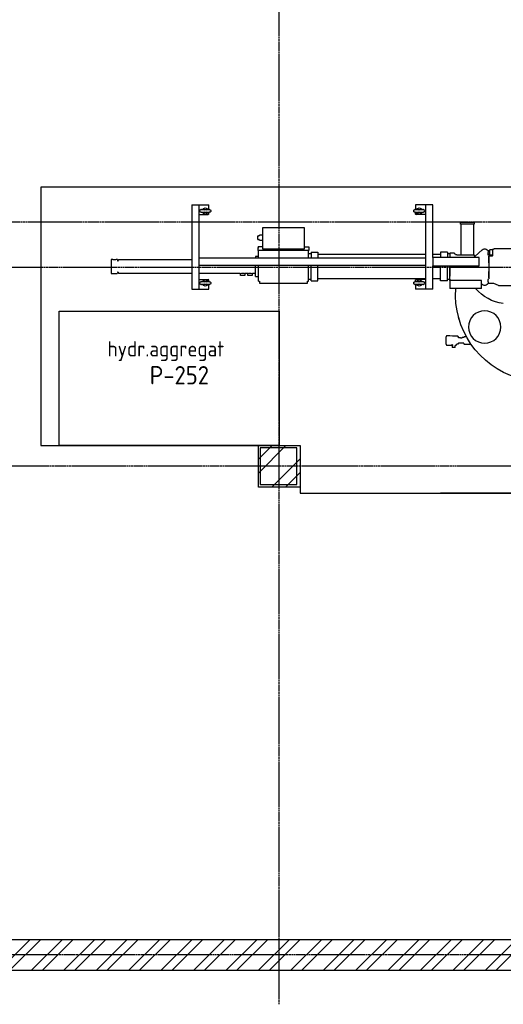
# Model space of a CAD drawing. Header units: metres. Extents: x -82085 to 58758, y -66901 to 95305.
# Tile 2 of 135: x 4169 to 8124, y -65494 to -57435. Entities that reach past the tile are written whole.
import ezdxf
from ezdxf.enums import TextEntityAlignment as Align

# ---------------------------------------------------------------- set-up
doc = ezdxf.new("R2010")
doc.units = ezdxf.units.M
doc.header["$MEASUREMENT"] = 0
doc.linetypes.add('CENTER-LN', pattern=[19, 10, -3, 3, -3])
doc.layers.get('0').update_dxf_attribs({"linetype": 'CONTINUOUS'})
for name, color, linetype in [('ARCERING', 10, 'CONTINUOUS'), ('CL', 1, 'CENTER-LN'), ('CONST', 7, 'CONTINUOUS'), ('DIM', 10, 'CONTINUOUS'), ('GEBOUW', 7, 'CONTINUOUS'), ('TEXT2', 7, 'CONTINUOUS')]:
    doc.layers.add(name, color=color, linetype=linetype)
doc.styles.add('ROMANS', font='iso.shx')

# ---------------------------------------------------------------- blocks, each defined once
blk = doc.blocks.new('*X464')
at = {"color": 0}
for p, q in [((40231.5, 69192.8, 3239), (40344.3, 69305.6, 3239)), ((40231.5, 69080.6, 3239), (40456.5, 69305.6, 3239)), ((40341, 68965.6, 3239), (40571.5, 69196.1, 3239)), ((40453.3, 68965.6, 3239), (40571.5, 69083.8, 3239))]:
    blk.add_line(p, q, dxfattribs=at)
blk = doc.blocks.new('Pomp Schwing Zg. KSP + SD - Tab.5 BA')
at = {"color": 0, "linetype": 'Continuous'}
for p, q in [((-929.7, 652.8), (-928, 654.5)), ((-929.7, 642), (-929.7, 652.8)), ((-909, 658.5), (-924, 658.5)), ((-905, 654.5), (-903.2, 652.8)), ((-903.2, 652.8), (-903.2, 642)), ((-976.4, 630.1), (-974.8, 639)), ((-976.4, 630.1), (-976.4, 569.9)), ((-974.8, 561), (-976.4, 569.9)), ((-974.8, 639), (-949, 639)), ((-934.9, 638.3), (-930.8, 632.4)), ((-930.8, 632.4), (-930.5, 632.1)), ((-930.5, 632.1), (-930, 632)), ((-929.7, 642), (-929.7, 642)), ((-926.5, 642), (-929.7, 642)), ((-929.7, 637), (-929.7, 637)), ((-929.7, 637), (-926.5, 637)), ((-929.7, 632), (-929.7, 637)), ((-926.5, 637), (-926.5, 642)), ((-881.8, 564.4), (-926, 564.4)), ((-903.2, 642), (-903.3, 642)), ((-896, 641.5), (-896, 641.6)), ((-896, 641.5), (-896, 638)), ((-894.9, 637.8), (-893.5, 635.4)), ((-893.5, 634.5), (-893.5, 635.4)), ((-893.5, 634.5), (-893.5, 632)), ((-892.8, 632), (-893.5, 632)), ((-876.9, 577.5), (-879.7, 567)), ((-877.8, 626), (-876.9, 622.5)), ((-876.9, 622.5), (-876.9, 622.5)), ((-876.9, 622.5), (-876.7, 622)), ((-876.7, 578), (-876.9, 577.5)), ((-876.9, 577.5), (-876.9, 577.5)), ((-874.8, 620.5), (-873.5, 620.5)), ((-861.3, 579.5), (-874.8, 579.5)), ((-863.4, 620.5), (-861.3, 620.5)), ((-861.3, 620.5), (-857, 619.8)), ((-857, 580.3), (-861.3, 579.5)), ((-857, 619.8), (-853, 619.8)), ((-853, 580.3), (-857, 580.3)), ((-853, 618), (-852.5, 618)), ((-852.5, 582), (-853, 582)), ((-852.5, 618), (-851.9, 619)), ((-851.9, 581), (-852.5, 582)), ((-851.9, 619), (-848.5, 619)), ((-848.5, 581), (-851.9, 581)), ((-847.8, 623), (-848.5, 623)), ((-848.5, 577), (-847.8, 577)), ((-834.5, 623), (-847.8, 623)), ((-834.5, 577), (-847.8, 577)), ((-834.5, 625.8), (-834, 627.5)), ((-834, 572.5), (-834.5, 574.3)), ((-834, 627.5), (-830.5, 627.5)), ((-830.5, 572.5), (-834, 572.5)), ((-830.5, 629.2), (-829.5, 630.1)), ((-829.5, 569.9), (-830.5, 570.9)), ((-829.5, 630.1), (-778.1, 630.1)), ((-818.1, 569.9), (-829.5, 569.9)), ((-815.1, 564.7), (-818.1, 569.9)), ((-791.9, 604.2), (-791.8, 604.1)), ((-778.1, 630.1), (-772.8, 632.9)), ((-949, 561), (-974.8, 561)), ((-3058, -510), (-3058, 180)), ((-3058, 180), (-2918, 180)), ((-2998, 180), (-2998, -510)), ((-2918, 180), (-2918, 141.4)), ((-1088, 180), (-1228, 180)), ((-1228, 141.4), (-1228, 180)), ((-1148, -510), (-1148, 180)), ((-1088, 180), (-1088, -10)), ((-948, 110), (-948, 175)), ((-688, 175), (-688, 110)), ((-2998, 100), (-2923, 100)), ((-2993, 131), (-2993, 129)), ((-2970.2, 141.6), (-2971.6, 141.6)), ((-2970.1, 141.6), (-2970.2, 141.5)), ((-2970.2, 118.5), (-2970.1, 118.4)), ((-2948, 155), (-2948, 155)), ((-2948, 105), (-2948, 105)), ((-2918, 105), (-2923, 100)), ((-2918, 118.6), (-2918, 105)), ((-2903, 129), (-2903, 131)), ((-2513, 115), (-2513, 113)), ((-2513, 115), (-2503, 115)), ((-2513, 113), (-2513, 115)), ((-2513, 115), (-2513, 115)), ((-2513, 113), (-2513, -15)), ((-2503, 115), (-2503, 130)), ((-2503, 115), (-2503, 130)), ((-2503, 130), (-2113, 130)), ((-2503, 130), (-2503, 130)), ((-2503, 115), (-2503, 115)), ((-2113, 130), (-2113, 115)), ((-2113, 115), (-2103, 115)), ((-2103, 115), (-2103, 113)), ((-2103, 113), (-2103, -15)), ((-2083, 101), (-2103, 101)), ((-2083, 112.5), (-2028, 112.5)), ((-2028, 112.5), (-2028, -15)), ((-1148, 95), (-2028, 95)), ((-1243, 131), (-1243, 129)), ((-1228, 118.6), (-1228, 105)), ((-1223, 100), (-1228, 105)), ((-1228, 105), (-1228, 105)), ((-1148, 100), (-1223, 100)), ((-1220.2, 141.6), (-1221.6, 141.6)), ((-1220.1, 141.6), (-1220.2, 141.5)), ((-1220.2, 118.5), (-1220.1, 118.4)), ((-1198, 155), (-1198, 155)), ((-1198, 105), (-1198, 105)), ((-1153, 129), (-1153, 131)), ((-1023, 95), (-1088, 95)), ((-968, 112.5), (-1023, 112.5)), ((-948, 101), (-968, 101)), ((-948, 101), (-948, 110)), ((-948, 110), (-948, -10)), ((-688, 110), (-948, 110)), ((-948, 110), (-948, 110)), ((-948, 110), (-948, 110)), ((-688, 137.8), (-683.1, 142.3)), ((-635, 135), (-635, 135)), ((-628.1, 135), (-635, 135)), ((-633, 120), (-633, 100)), ((-628, 135), (-628, 135)), ((-587.5, 135), (-628, 135)), ((-628, 94.5), (-628, 95)), ((-628, 90), (-628, 94.5)), ((-628, 90), (-628, 76.5)), ((-628, 89.5), (-628, 89.5)), ((-628, -89.5), (-628, 89.5)), ((-588.9, 134.4), (-588.9, 134.4)), ((-550.9, 149.6), (-587.5, 135)), ((-549, 150), (-447.7, 150)), ((-3718, -62), (-3718, 52)), ((-3718, 52), (-3716, 52)), ((-3716, 52), (-3667, 52)), ((-3666, 42.4), (-3666.8, 52)), ((-3660.4, 41), (-3664.5, 41)), ((-3658.2, 50.2), (-3658.9, 42.4)), ((-3658.2, 50.2), (-3658.9, 42.4)), ((-3656, 52.1), (-3658.2, 50.2)), ((-3058, 52.1), (-3656, 52.1)), ((-2662.3, 52.1), (-2998, 52.1)), ((-2660, 69.6), (-2660.5, 69.2)), ((-2660, 69.6), (-2660.5, 69.2)), ((-2660.5, 69.2), (-2660.5, 57)), ((-2660.5, 69.2), (-2660.5, 57)), ((-2660.5, 57), (-2658, 52.7)), ((-2660.5, 57), (-2658, 52.7)), ((-2626, 69.6), (-2660, 69.6)), ((-2658, 52.7), (-2658, 51.3)), ((-2658, 52.7), (-2658, 51.3)), ((-2628, 52.7), (-2625.5, 57)), ((-2628, 51.3), (-2628, 52.7)), ((-2625.5, 69.2), (-2626, 69.6)), ((-2625.5, 57), (-2625.5, 69.2)), ((-2600.2, 52.1), (-2623.9, 52.1)), ((-2598, 69.6), (-2598.5, 69.2)), ((-2598, 69.6), (-2598.5, 69.2)), ((-2598.5, 69.2), (-2598.5, 57)), ((-2598.5, 69.2), (-2598.5, 57)), ((-2598.5, 57), (-2596, 52.7)), ((-2598.5, 57), (-2596, 52.7)), ((-2564, 69.6), (-2598, 69.6)), ((-2596, 52.7), (-2596, 51.3)), ((-2596, 52.7), (-2596, 51.3)), ((-2566, 52.7), (-2563.5, 57)), ((-2566, 51.3), (-2566, 52.7)), ((-2563.5, 69.2), (-2564, 69.6)), ((-2563.5, 57), (-2563.5, 69.2)), ((-2537, 52.1), (-2561.9, 52.1)), ((-2537, 77), (-2537, 77)), ((-2537, 75.4), (-2537, 77)), ((-2537, 77), (-2537, 77)), ((-2537, 77), (-2537, 75.4)), ((-2537, 77), (-2513, 77)), ((-2537, 75.4), (-2537, 77)), ((-2537, 77), (-2537, 77)), ((-2537, 77), (-2537, 61)), ((-2537, 61), (-2537, -15)), ((-628, 76.5), (-628, 36.5)), ((-628, -10), (-628, 10)), ((-3716, -62), (-3718, -62)), ((-3704.7, -62), (-3716, -62)), ((-3686.6, -60.5), (-3695.4, -60.5)), ((-3666.8, -62), (-3677.3, -62)), ((-3666.8, -62), (-3666, -52.4)), ((-3664.5, -51), (-3660.5, -51)), ((-3660.5, -51), (-3660.4, -51)), ((-3658.9, -52.4), (-3658.2, -60.2)), ((-3658.2, -60.2), (-3656, -62.2)), ((-3656, -62.2), (-3058, -62.2)), ((-2998, -15), (-1148, -15)), ((-2998, -75), (-1148, -75)), ((-2513, -75), (-2513, -87)), ((-2513, -75), (-2513, -136)), ((-2103, -75), (-2103, -136)), ((-1088, -10), (-708, -10)), ((-1088, -12.6), (-1088, -10)), ((-1088, -77.4), (-1088, -12.6)), ((-1088, -18), (-1088, -14)), ((-1088, -72), (-1088, -18)), ((-1088, -76), (-1088, -72)), ((-1088, -80), (-1088, -77.4)), ((-1088, -80), (-1088, -510)), ((-708, -80), (-1088, -80)), ((-708, -10), (-708, -80)), ((-628, -36.5), (-628, -76.5)), ((-628, -76.5), (-628, -90)), ((-2513, -87), (-2537, -87)), ((-2100, -136), (-2516, -136)), ((-2516, -136), (-2516, -156)), ((-2516, -136), (-2516, -156)), ((-2516, -166), (-2516, -156)), ((-2516, -161), (-2516, -156)), ((-2516, -161), (-2516, -166)), ((-2513, -87), (-2513, -136)), ((-2479, -322), (-2479, -150)), ((-2479, -150), (-2137, -150)), ((-2479, -319), (-2479, -153)), ((-2137, -150), (-2137, -322)), ((-2103, -111), (-2083, -111)), ((-2100, -156), (-2100, -136)), ((-2100, -166), (-2100, -156)), ((-2083, -122.5), (-2028, -122.5)), ((-2028, -105), (-1148, -105)), ((-1088, -105), (-1023, -105)), ((-968, -122.5), (-1023, -122.5)), ((-968, -111), (-948, -111)), ((-912.2, -115), (-948, -115)), ((-889.3, -100), (-886.2, -100)), ((-886.2, -100), (-748, -100)), ((-855.5, -100), (-855.5, -352)), ((-755, -352), (-755, -100)), ((-748, -100), (-748, -90.6)), ((-683.1, -142.3), (-741.3, -89.7)), ((-683.1, -142.3), (-683.1, -142.3)), ((-683.1, -142.3), (-683.1, -142.3)), ((-683.1, -142.3), (-683.1, -142.3)), ((-637, -135), (-623.6, -135)), ((-633, -100), (-633, -120)), ((-628.1, -105), (-633, -105)), ((-603.7, -89.5), (-628, -89.5)), ((-628, -89.5), (-628, -89.5)), ((-628, -94.5), (-628, -90)), ((-628, -95), (-628, -94.5)), ((-628, -105), (-628, -105)), ((-623.6, -105), (-628, -105)), ((-623.5, -97), (-623.6, -97.1)), ((-623.5, -97), (-623.6, -97.1)), ((-623.6, -142.9), (-623.6, -97.1)), ((-623.6, -142.9), (-623.5, -143)), ((-623.6, -142.9), (-623.5, -143)), ((-619.9, -97), (-623.5, -97)), ((-623.5, -143), (-619.9, -143)), ((-601.7, -97), (-619.9, -97)), ((-601.7, -143), (-619.9, -143)), ((-601.7, -97), (-598.1, -97)), ((-598.1, -143), (-601.7, -143)), ((-598, -148), (-590, -148)), ((-598, -148), (-598, -148)), ((-590, -148), (-590, -148.3)), ((-590, -148.3), (-590, -148)), ((-447.7, -150), (-586.3, -150)), ((-2518.2, -225.4), (-2519, -230.2)), ((-2518.2, -225.4), (-2519, -230.2)), ((-2519, -230.2), (-2519, -251.8)), ((-2519, -230.2), (-2519, -251.8)), ((-2518.2, -225.4), (-2510.2, -225.4)), ((-2516, -166), (-2516, -166)), ((-2479, -166), (-2516, -166)), ((-2508, -225.4), (-2510.2, -225.4)), ((-2508, -221.5), (-2508, -225.4)), ((-2508, -221.5), (-2508, -221.5)), ((-2503, -221.5), (-2508, -221.5)), ((-2501, -220.6), (-2503, -220.6)), ((-2503, -220.6), (-2503, -221.5)), ((-2503, -220.6), (-2503, -220.6)), ((-2499.5, -218.5), (-2501, -220)), ((-2501, -220), (-2501, -220.6)), ((-2499.5, -218.5), (-2499.5, -218.5)), ((-2479, -218.5), (-2499.5, -218.5)), ((-2137, -166), (-2100, -166)), ((-2519, -251.8), (-2518.2, -256.6)), ((-2519, -251.8), (-2518.2, -256.6)), ((-2518.2, -256.6), (-2510.2, -256.6)), ((-2510.2, -256.6), (-2508, -256.6)), ((-2508, -256.6), (-2508, -260.5)), ((-2508, -260.5), (-2508, -260.5)), ((-2508, -260.5), (-2503, -260.5)), ((-2503, -260.5), (-2503, -261.5)), ((-2503, -261.5), (-2501, -261.5)), ((-2503, -261.5), (-2503, -261.5)), ((-2501, -261.5), (-2501, -262)), ((-2501, -262), (-2499.5, -263.5)), ((-2499.5, -263.5), (-2499.5, -263.5)), ((-2499.5, -263.5), (-2479, -263.5)), ((-2137, -322), (-2479, -322)), ((-860, -353), (-859, -352)), ((-860, -353), (-860, -368)), ((-860, -353), (-860, -353)), ((-860, -353), (-860, -353)), ((-860, -368), (-860, -368)), ((-860, -368), (-859, -369)), ((-860, -368), (-860, -368)), ((-749, -352), (-859, -352)), ((-859, -352), (-859, -352)), ((-859, -352), (-859, -352)), ((-859, -369), (-859, -369)), ((-857.7, -369), (-859, -369)), ((-859, -369), (-859, -369)), ((-857.7, -369), (-749, -369)), ((-748, -353), (-749, -352)), ((-749, -369), (-748, -368)), ((-748, -368), (-748, -353)), ((-2998, -430), (-2923, -430)), ((-2993, -459), (-2993, -461)), ((-2970.1, -448.4), (-2970.2, -448.5)), ((-2970.2, -471.5), (-2970.1, -471.6)), ((-2948, -435), (-2948, -435)), ((-2925.8, -471.6), (-2924.4, -471.6)), ((-2918, -435), (-2923, -430)), ((-2918, -435), (-2918, -448.6)), ((-2918, -471.4), (-2918, -510)), ((-2903, -461), (-2903, -459)), ((-1243, -459), (-1243, -461)), ((-1228, -435), (-1223, -430)), ((-1223, -430), (-1228, -435)), ((-1228, -435), (-1228, -448.6)), ((-1228, -448.6), (-1228, -435)), ((-1228, -435), (-1228, -435)), ((-1228, -510), (-1228, -471.4)), ((-1148, -430), (-1223, -430)), ((-1220.1, -448.4), (-1220.2, -448.5)), ((-1220.2, -471.5), (-1220.1, -471.6)), ((-1198, -435), (-1198, -435)), ((-1175.8, -471.6), (-1174.4, -471.6)), ((-1153, -461), (-1153, -459)), ((-3058, -510), (-2918, -510)), ((-2948, -485), (-2948, -485)), ((-1088, -510), (-1228, -510)), ((-1198, -485), (-1198, -485))]:
    blk.add_line(p, q, dxfattribs=at)
at = {"color": 0}
for p, q in [((-949, 639), (-936.2, 639)), ((-926, 564.4), (-949, 561)), ((-930, 632), (-929.7, 632)), ((-895.3, 638), (-896, 638)), ((-891.2, 630.2), (-891.2, 630.7)), ((-881.7, 629), (-889.7, 629)), ((-853, 619.8), (-853, 618)), ((-853, 582), (-853, 580.3)), ((-848.5, 623), (-848.5, 619)), ((-848.5, 577), (-848.5, 581)), ((-834.5, 625.8), (-834.5, 623)), ((-834.5, 574.3), (-834.5, 577)), ((-830.5, 629.2), (-830.5, 627.5)), ((-830.5, 570.9), (-830.5, 572.5)), ((-688, 175), (-948, 175)), ((-2083, 112.5), (-2083, -15)), ((-1023, 112.5), (-1023, -10)), ((-968, 112.5), (-968, -10)), ((-2537, -87), (-2537, -75)), ((-2083, -122.5), (-2083, -75)), ((-2028, -122.5), (-2028, -75)), ((-1023, -122.5), (-1023, -80)), ((-968, -122.5), (-968, -80)), ((-948, -115), (-948, -80)), ((-598, -148), (-598, -92.2))]:
    blk.add_line(p, q, dxfattribs=at)
at = {"color": 0, "linetype": 'Continuous'}
blk.add_circle((-663, 490), 132.5, dxfattribs=at)
for centre, radius, start, end in [((-191.1, 225.6), 710, 106.52045, 184.08761), ((-924, 654.5), 4, 90, 180), ((-909, 654.5), 4, 0, 90), ((-902.4, 589), 53, 83.06858, 90.97178), ((-895.3, 637.5), 0.5, 30, 90), ((-892.8, 630.4), 1.6, 9.5358, 90), ((-889.7, 630.5), 1.5, 189.67992, 270), ((-883.6, 568), 4, 295.84193, 345), ((-874.8, 622.5), 2, 195, 270), ((-874.8, 577.5), 2, 90, 165), ((-868.5, 640.3), 20.5, 255.74336, 284.28354), ((-191.1, 225.6), 710, 163.25529, 164.96606), ((-465.3, -53.9), 355, 97.31251, 139.85935), ((-2948, 130), 25, 27.28048, 152.71952), ((-2948, 130), 25, 90, 152.52425), ((-2948, 130), 25, 207.41173, 270), ((-2948, 130), 25, 207.28048, 332.71952), ((-2948, 130), 12, 58.48353, 121.51647), ((-2948, 130), 12, 238.48353, 301.51647), ((-1198, 130), 25, 90, 155.40844), ((-1198, 130), 25, 27.28048, 152.71952), ((-1198, 130), 25, 207.41173, 270), ((-1198, 130), 25, 207.28048, 332.71952), ((-1198, 130), 12, 58.48353, 121.51647), ((-1198, 130), 12, 238.48353, 301.51647), ((-663, 120), 30, 0, 132.06302), ((-635.5, 144.2), 9.07, 254.06129, 272.84905), ((-628, 100), 5, 180, 270), ((-549, 145), 5, 89.99719, 111.80141), ((-3664.5, 42.5), 1.48, 184.39433, 270.60567), ((-3660.3, 42.5), 1.44, 267.35854, 356.42854), ((-2643, 137.4), 87.5, 257.23082, 282.76918), ((-2581, 137.4), 87.5, 257.23082, 282.76918), ((-3690.5, -120.6), 60.3, 94.6766, 103.63929), ((-3691.4, -120.2), 59.9, 76.32657, 85.35752), ((-3664.5, -52.5), 1.48, 89.39433, 175.60567), ((-3660.4, -52.5), 1.48, 34.49929, 90.15242), ((-3660.4, -52.5), 1.5, 5.065, 89.935), ((-912.2, -110), 5, 270, 344.87822), ((-892.8, -114.5), 14.9, 76.34648, 167.67761), ((-663, -120), 30, 227.93698, 360), ((-628, -100), 5, 90, 180), ((-602.8, -94.9), 5.45, 28.85074, 99.38607), ((-586.3, -145), 5, 221.49924, 270), ((-2948, -460), 25, 90, 155.40844), ((-2948, -460), 25, 27.28048, 152.71952), ((-2948, -460), 25, 207.28048, 332.71952), ((-2948, -460), 25, 207.41855, 270), ((-2948, -460), 12, 58.48353, 121.51647), ((-2948, -460), 12, 238.48353, 301.51647), ((-1198, -460), 25, 90, 155.40844), ((-1198, -460), 25, 27.28048, 152.71952), ((-1198, -460), 25, 207.28048, 332.71952), ((-1198, -460), 25, 207.41855, 270), ((-1198, -460), 12, 58.48353, 121.51647), ((-1198, -460), 12, 238.48353, 301.51647)]:
    blk.add_arc(centre, radius, start, end, dxfattribs=at)
for centre, major_axis, start_param, end_param in [((-2948, 141), (-35, 0), -0.885658, 0.126645), ((-2948, 119), (35, 0), 3.015773, 4.02725), ((-2948, 141), (-35, 0), 0.126645, 3.021791), ((-2948, 119), (35, 0), -0.88566, 3.015773), ((-2948, 141), (-35, 0), 3.021791, 4.027253), ((-1198, 141), (-35, 0), -0.885658, 0.126645), ((-1198, 119), (35, 0), 3.015773, 4.02725), ((-1198, 141), (-35, 0), 0.126645, 3.021791), ((-1198, 119), (35, 0), -0.88566, 3.015773), ((-1198, 141), (-35, 0), 3.021791, 4.027253), ((-2948, -449), (-35, 0), -0.885658, 3.015772), ((-2948, -471), (35, 0), 3.021791, 4.02725), ((-2948, -471), (35, 0), 0.126646, 3.021791), ((-2948, -449), (-35, 0), 3.015772, 4.027253), ((-2948, -471), (35, 0), -0.88566, 0.126646), ((-1198, -449), (-35, 0), -0.885658, 3.015772), ((-1198, -471), (35, 0), 3.021791, 4.02725), ((-1198, -471), (35, 0), 0.126646, 3.021791), ((-1198, -449), (-35, 0), 3.015772, 4.027253), ((-1198, -471), (35, 0), -0.88566, 0.126646)]:
    blk.add_ellipse(centre, major_axis=major_axis, ratio=0.022222, start_param=start_param, end_param=end_param, dxfattribs=at)
for points, weights, degree in [([(-936.2, 639), (-935.7, 639), (-935.2, 638.8), (-934.9, 638.3)], [1.04693638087, 0.976198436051, 0.985417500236, 1.07459357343], 3), ([(-881.7, 629), (-879.8, 629), (-878.3, 627.9), (-877.8, 626)], [1.12656682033, 0.965508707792, 0.958162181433, 1.10452724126], 3), ([(-948, 97), (-948, 101), (-948, 101)], [0.874534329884, 0.831978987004, 0.806677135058], 2), ([(-948, -10), (-948, 39.5), (-948, 73)], [0.770001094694, 0.761604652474, 0.917717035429], 2)]:
    blk.add_rational_spline(points, weights, degree=degree, dxfattribs=at)
for points, knots in [([(-2993, 129), (-2993, 129), (-2993.2, 127.9), (-2992.6, 125.8), (-2991.4, 123.3), (-2989.8, 121.5), (-2988.1, 120.3), (-2986.6, 119.6), (-2985.4, 119.2), (-2984.5, 119), (-2983.6, 118.9), (-2982.3, 118.8), (-2980.2, 118.7), (-2976.8, 118.6), (-2973.4, 118.5), (-2971, 118.4), (-2970.2, 118.4)], [0, 0, 0, 0, 0.001652, 0.079024, 0.142857, 0.198058, 0.246387, 0.288247, 0.323149, 0.35555, 0.402701, 0.482312, 0.636623, 0.780068, 0.931393, 1, 1, 1, 1]), ([(-2971.6, 141.6), (-2972.5, 141.6), (-2974.7, 141.5), (-2978, 141.4), (-2981.1, 141.3), (-2982.9, 141.2), (-2984.3, 141), (-2985.5, 140.8), (-2987.1, 140.2), (-2988.9, 139.2), (-2990.8, 137.5), (-2992.3, 135.1), (-2993, 132.7), (-2992.9, 131.4), (-2992.9, 131)], [0, 0, 0, 0, 0.07439, 0.229196, 0.386022, 0.549562, 0.619542, 0.668656, 0.709344, 0.764661, 0.827616, 0.89685, 0.972907, 1, 1, 1, 1]), ([(-2970.2, 141.5), (-2969, 141.3), (-2967.8, 141), (-2966.6, 140.6), (-2966.4, 140.5), (-2966.3, 140.5)], [0, 0, 0, 0, 0.25, 0.25, 0.2805272, 0.2805272, 0.2805272, 0.2805272]), ([(-2966.5, 119.5), (-2966.6, 119.4), (-2966.7, 119.4), (-2967.8, 119), (-2969, 118.7), (-2970.2, 118.5)], [0.7359724, 0.7359724, 0.7359724, 0.7359724, 0.75, 0.75, 1, 1, 1, 1]), ([(-2925.8, 118.5), (-2927, 118.7), (-2928.2, 119), (-2929.4, 119.4), (-2929.6, 119.5), (-2929.7, 119.6)], [0, 0, 0, 0, 0.25, 0.25, 0.2812035, 0.2812035, 0.2812035, 0.2812035]), ([(-2929.5, 140.5), (-2929.4, 140.6), (-2929.3, 140.6), (-2928.2, 141), (-2927, 141.3), (-2925.8, 141.5)], [0.7360305, 0.7360305, 0.7360305, 0.7360305, 0.75, 0.75, 1, 1, 1, 1]), ([(-2903, 131), (-2903, 131), (-2902.8, 132.1), (-2903.4, 134.2), (-2904.6, 136.7), (-2906.2, 138.5), (-2907.9, 139.7), (-2909.4, 140.4), (-2910.6, 140.8), (-2911.5, 141), (-2912.4, 141.1), (-2913.7, 141.2), (-2915.8, 141.3), (-2919.2, 141.4), (-2922.6, 141.5), (-2925, 141.6), (-2925.8, 141.6)], [0, 0, 0, 0, 0.001653, 0.079024, 0.142857, 0.198058, 0.246387, 0.288247, 0.323149, 0.35555, 0.402701, 0.482312, 0.636622, 0.780067, 0.931392, 1, 1, 1, 1]), ([(-2925.2, 118.4), (-2924, 118.4), (-2921.5, 118.5), (-2918, 118.6), (-2914.9, 118.7), (-2913.1, 118.8), (-2911.7, 119), (-2910.5, 119.2), (-2908.9, 119.8), (-2907.1, 120.8), (-2905.2, 122.5), (-2903.7, 124.9), (-2903, 127.3), (-2903.1, 128.6), (-2903.1, 129)], [0, 0, 0, 0, 0.099266, 0.249912, 0.402522, 0.561666, 0.629768, 0.677562, 0.717156, 0.770986, 0.832249, 0.899622, 0.973635, 1, 1, 1, 1]), ([(-1243, 129), (-1243, 129), (-1243.2, 127.9), (-1242.6, 125.8), (-1241.4, 123.3), (-1239.8, 121.5), (-1238.1, 120.3), (-1236.6, 119.6), (-1235.4, 119.2), (-1234.5, 119), (-1233.6, 118.9), (-1232.3, 118.8), (-1230.2, 118.7), (-1226.8, 118.6), (-1223.4, 118.5), (-1221, 118.4), (-1220.2, 118.4)], [0, 0, 0, 0, 0.001652, 0.079024, 0.142857, 0.198058, 0.246387, 0.288247, 0.323149, 0.35555, 0.402701, 0.482312, 0.636623, 0.780068, 0.931393, 1, 1, 1, 1]), ([(-1221.6, 141.6), (-1222.5, 141.6), (-1224.7, 141.5), (-1228, 141.4), (-1231.1, 141.3), (-1232.9, 141.2), (-1234.3, 141), (-1235.5, 140.8), (-1237.1, 140.2), (-1238.9, 139.2), (-1240.8, 137.5), (-1242.3, 135.1), (-1243, 132.7), (-1242.9, 131.4), (-1242.9, 131)], [0, 0, 0, 0, 0.07439, 0.229196, 0.386022, 0.549562, 0.619542, 0.668656, 0.709344, 0.764661, 0.827616, 0.89685, 0.972907, 1, 1, 1, 1]), ([(-1220.2, 141.5), (-1219, 141.3), (-1217.8, 141), (-1216.6, 140.6), (-1216.4, 140.5), (-1216.3, 140.5)], [0, 0, 0, 0, 0.25, 0.25, 0.2805272, 0.2805272, 0.2805272, 0.2805272]), ([(-1216.5, 119.5), (-1216.6, 119.4), (-1216.7, 119.4), (-1217.8, 119), (-1219, 118.7), (-1220.2, 118.5)], [0.7359724, 0.7359724, 0.7359724, 0.7359724, 0.75, 0.75, 1, 1, 1, 1]), ([(-1175.8, 118.5), (-1177, 118.7), (-1178.2, 119), (-1179.4, 119.4), (-1179.6, 119.5), (-1179.7, 119.6)], [0, 0, 0, 0, 0.25, 0.25, 0.2812035, 0.2812035, 0.2812035, 0.2812035]), ([(-1179.5, 140.5), (-1179.4, 140.6), (-1179.3, 140.6), (-1178.2, 141), (-1177, 141.3), (-1175.8, 141.5)], [0.7360305, 0.7360305, 0.7360305, 0.7360305, 0.75, 0.75, 1, 1, 1, 1]), ([(-1153, 131), (-1153, 131), (-1152.8, 132.1), (-1153.4, 134.2), (-1154.6, 136.7), (-1156.2, 138.5), (-1157.9, 139.7), (-1159.4, 140.4), (-1160.6, 140.8), (-1161.5, 141), (-1162.4, 141.1), (-1163.7, 141.2), (-1165.8, 141.3), (-1169.2, 141.4), (-1172.6, 141.5), (-1175, 141.6), (-1175.8, 141.6)], [0, 0, 0, 0, 0.001653, 0.079024, 0.142857, 0.198058, 0.246387, 0.288247, 0.323149, 0.35555, 0.402701, 0.482312, 0.636622, 0.780067, 0.931392, 1, 1, 1, 1]), ([(-1175.2, 118.4), (-1174, 118.4), (-1171.5, 118.5), (-1168, 118.6), (-1164.9, 118.7), (-1163.1, 118.8), (-1161.7, 119), (-1160.5, 119.2), (-1158.9, 119.8), (-1157.1, 120.8), (-1155.2, 122.5), (-1153.7, 124.9), (-1153, 127.3), (-1153.1, 128.6), (-1153.1, 129)], [0, 0, 0, 0, 0.099266, 0.249912, 0.402522, 0.561666, 0.629768, 0.677562, 0.717156, 0.770986, 0.832249, 0.899622, 0.973635, 1, 1, 1, 1]), ([(-748, -90.6), (-748, -90.5), (-747.9, -90.5), (-747.9, -90.4), (-747.5, -90), (-746.6, -89.2), (-744.9, -88.7), (-743.1, -88.8), (-741.8, -89.4), (-741.3, -89.8), (-741, -90)], [0.4394904, 0.4394904, 0.4394904, 0.4394904, 0.4576517, 0.4576517, 0.4576517, 0.5788463, 0.7012956, 0.8306001, 0.9319758, 1, 1, 1, 1]), ([(-2993, -461), (-2993, -461), (-2993.2, -462.1), (-2992.6, -464.2), (-2991.4, -466.7), (-2989.8, -468.5), (-2988.1, -469.7), (-2986.6, -470.4), (-2985.4, -470.8), (-2984.5, -471), (-2983.6, -471.1), (-2982.3, -471.2), (-2980.2, -471.3), (-2976.8, -471.4), (-2973.4, -471.5), (-2971, -471.6), (-2970.2, -471.6)], [0, 0, 0, 0, 0.001652, 0.079024, 0.142857, 0.198058, 0.246387, 0.288247, 0.323149, 0.35555, 0.402701, 0.482312, 0.636623, 0.780068, 0.931393, 1, 1, 1, 1]), ([(-2970.8, -448.4), (-2972, -448.4), (-2974.5, -448.5), (-2978, -448.6), (-2981.1, -448.7), (-2982.9, -448.8), (-2984.3, -449), (-2985.5, -449.2), (-2987.1, -449.8), (-2988.9, -450.8), (-2990.8, -452.5), (-2992.3, -454.9), (-2993, -457.3), (-2992.9, -458.6), (-2992.9, -459)], [0, 0, 0, 0, 0.099266, 0.249912, 0.402523, 0.561667, 0.629767, 0.677561, 0.717156, 0.770986, 0.832248, 0.899623, 0.973635, 1, 1, 1, 1]), ([(-2970.2, -448.5), (-2969, -448.7), (-2967.8, -449), (-2966.6, -449.4), (-2966.4, -449.5), (-2966.3, -449.6)], [0, 0, 0, 0, 0.25, 0.25, 0.2812028, 0.2812028, 0.2812028, 0.2812028]), ([(-2966.5, -470.5), (-2966.6, -470.6), (-2966.7, -470.6), (-2967.8, -471), (-2969, -471.3), (-2970.2, -471.5)], [0.7360312, 0.7360312, 0.7360312, 0.7360312, 0.75, 0.75, 1, 1, 1, 1]), ([(-2925.8, -471.5), (-2927, -471.3), (-2928.2, -471), (-2929.4, -470.6), (-2929.6, -470.5), (-2929.7, -470.5)], [0, 0, 0, 0, 0.25, 0.25, 0.2805275, 0.2805275, 0.2805275, 0.2805275]), ([(-2929.5, -449.5), (-2929.4, -449.4), (-2929.3, -449.4), (-2928.2, -449), (-2927, -448.7), (-2925.8, -448.5)], [0.7359721, 0.7359721, 0.7359721, 0.7359721, 0.75, 0.75, 1, 1, 1, 1]), ([(-2903, -459), (-2903, -459), (-2902.8, -457.9), (-2903.4, -455.8), (-2904.6, -453.3), (-2906.2, -451.5), (-2907.9, -450.3), (-2909.4, -449.6), (-2910.6, -449.2), (-2911.5, -449), (-2912.4, -448.9), (-2913.7, -448.8), (-2915.8, -448.7), (-2919.2, -448.6), (-2922.6, -448.5), (-2925, -448.4), (-2925.8, -448.4)], [0, 0, 0, 0, 0.001653, 0.079024, 0.142857, 0.198058, 0.246387, 0.288247, 0.323149, 0.35555, 0.402701, 0.482312, 0.636622, 0.780067, 0.931392, 1, 1, 1, 1]), ([(-2924.4, -471.6), (-2923.5, -471.6), (-2921.3, -471.5), (-2918, -471.4), (-2914.9, -471.3), (-2913.1, -471.2), (-2911.7, -471), (-2910.5, -470.8), (-2908.9, -470.2), (-2907.1, -469.2), (-2905.2, -467.5), (-2903.7, -465.1), (-2903, -462.7), (-2903.1, -461.4), (-2903.1, -461)], [0, 0, 0, 0, 0.07439, 0.229196, 0.386021, 0.54956, 0.619543, 0.668657, 0.709345, 0.764661, 0.827616, 0.89685, 0.972906, 1, 1, 1, 1]), ([(-1243, -461), (-1243, -461), (-1243.2, -462.1), (-1242.6, -464.2), (-1241.4, -466.7), (-1239.8, -468.5), (-1238.1, -469.7), (-1236.6, -470.4), (-1235.4, -470.8), (-1234.5, -471), (-1233.6, -471.1), (-1232.3, -471.2), (-1230.2, -471.3), (-1226.8, -471.4), (-1223.4, -471.5), (-1221, -471.6), (-1220.2, -471.6)], [0, 0, 0, 0, 0.001652, 0.079024, 0.142857, 0.198058, 0.246387, 0.288247, 0.323149, 0.35555, 0.402701, 0.482312, 0.636623, 0.780068, 0.931393, 1, 1, 1, 1]), ([(-1220.8, -448.4), (-1222, -448.4), (-1224.5, -448.5), (-1228, -448.6), (-1231.1, -448.7), (-1232.9, -448.8), (-1234.3, -449), (-1235.5, -449.2), (-1237.1, -449.8), (-1238.9, -450.8), (-1240.8, -452.5), (-1242.3, -454.9), (-1243, -457.3), (-1242.9, -458.6), (-1242.9, -459)], [0, 0, 0, 0, 0.099266, 0.249912, 0.402523, 0.561667, 0.629767, 0.677561, 0.717156, 0.770986, 0.832248, 0.899623, 0.973635, 1, 1, 1, 1]), ([(-1220.2, -448.5), (-1219, -448.7), (-1217.8, -449), (-1216.6, -449.4), (-1216.4, -449.5), (-1216.3, -449.6)], [0, 0, 0, 0, 0.25, 0.25, 0.2812028, 0.2812028, 0.2812028, 0.2812028]), ([(-1216.5, -470.5), (-1216.6, -470.6), (-1216.7, -470.6), (-1217.8, -471), (-1219, -471.3), (-1220.2, -471.5)], [0.7360312, 0.7360312, 0.7360312, 0.7360312, 0.75, 0.75, 1, 1, 1, 1]), ([(-1175.8, -471.5), (-1177, -471.3), (-1178.2, -471), (-1179.4, -470.6), (-1179.6, -470.5), (-1179.7, -470.5)], [0, 0, 0, 0, 0.25, 0.25, 0.2805275, 0.2805275, 0.2805275, 0.2805275]), ([(-1179.5, -449.5), (-1179.4, -449.4), (-1179.3, -449.4), (-1178.2, -449), (-1177, -448.7), (-1175.8, -448.5)], [0.7359721, 0.7359721, 0.7359721, 0.7359721, 0.75, 0.75, 1, 1, 1, 1]), ([(-1153, -459), (-1153, -459), (-1152.8, -457.9), (-1153.4, -455.8), (-1154.6, -453.3), (-1156.2, -451.5), (-1157.9, -450.3), (-1159.4, -449.6), (-1160.6, -449.2), (-1161.5, -449), (-1162.4, -448.9), (-1163.7, -448.8), (-1165.8, -448.7), (-1169.2, -448.6), (-1172.6, -448.5), (-1175, -448.4), (-1175.8, -448.4)], [0, 0, 0, 0, 0.001653, 0.079024, 0.142857, 0.198058, 0.246387, 0.288247, 0.323149, 0.35555, 0.402701, 0.482312, 0.636622, 0.780067, 0.931392, 1, 1, 1, 1]), ([(-1174.4, -471.6), (-1173.5, -471.6), (-1171.3, -471.5), (-1168, -471.4), (-1164.9, -471.3), (-1163.1, -471.2), (-1161.7, -471), (-1160.5, -470.8), (-1158.9, -470.2), (-1157.1, -469.2), (-1155.2, -467.5), (-1153.7, -465.1), (-1153, -462.7), (-1153.1, -461.4), (-1153.1, -461)], [0, 0, 0, 0, 0.07439, 0.229196, 0.386021, 0.54956, 0.619543, 0.668657, 0.709345, 0.764661, 0.827616, 0.89685, 0.972906, 1, 1, 1, 1])]:
    blk.add_open_spline(points, degree=3, knots=knots, dxfattribs=at)
blk = doc.blocks.new('Gebouw')
at = {"linetype": 'ByBlock', "lineweight": -2}
for p, q in [((-250, 250), (-44600, 250)), ((-44600, 0), (0, 0))]:
    blk.add_line(p, q, dxfattribs=at)
blk.add_lwpolyline([(-35475, 4275), (-35775, 4275), (-35775, 3975), (-35475, 3975)], close=True, dxfattribs=at)

msp = doc.modelspace()

# ---------------------------------------------------------------- hatches: boundary and pattern name
at = {"layer": 'ARCERING'}
h = msp.add_hatch(dxfattribs=at)
h.set_pattern_fill('ANSI32', color=256, scale=500)
h.set_pattern_definition([(45, (59315.58, -63198.94), (-132.5825, 132.5825), []), (45, (59403.96, -63198.94), (-132.5825, 132.5825), [])])
h.paths.add_polyline_path([(41911.68019, -55490.20289), (42911.68019, -55490.20289), (42911.68019, -55240.2042), (41911.68019, -55240.2042), (41911.68019, -47240.20414), (42911.68019, -47240.20414), (42911.68019, -46990.20312), (41911.68019, -46990.20312), (41911.68019, -44465.20346), (41661.68034, -44465.20346), (41661.68034, -52965.20353), (40623.68031, -52965.20353), (40623.68031, -53215.20454), (41661.68034, -53215.20454), (41661.68034, -64965.20241), (2111.68019, -64965.20241), (2111.68019, -65215.20575), (41911.68019, -65215.20575)])

# ---------------------------------------------------------------- linework, layer by layer
msp.add_line((8511.68034, -61310.20241, 3238.98623), (7611.68034, -61310.20241, 3238.98623))
at = {"layer": 'CL'}
msp.add_line((2585.47403, -59460.20241, 3238.98623), (8634.68034, -59460.20241, 3238.98623), dxfattribs=at)
at = {"layer": 'CONST', "color": 6, "elevation": 3238.98623}
msp.add_lwpolyline([(4491.68034, -60920.20241), (4491.68034, -59820.20241), (6291.68034, -59820.20241), (6291.68034, -60920.20241)], close=True, dxfattribs=at)
at = {"layer": 'GEBOUW', "elevation": 3238.98623}
msp.add_lwpolyline([(17921.68034, -59350.65241), (17921.68034, -58805.20241), (4341.68034, -58805.20241), (4341.68034, -60920.20241), (6461.68034, -60920.20241), (6461.68034, -61310.20241), (8511.68034, -61310.20241), (8511.68034, -60870.20241), (11071.68034, -60870.20241), (11071.68034, -60920.20241), (13461.68034, -60920.20241), (13461.68034, -61310.20241), (15511.68034, -61310.20241), (15511.68034, -60870.20241), (17921.68034, -60870.20241), (17921.68034, -59569.75241)], dxfattribs=at)
msp.add_lwpolyline([(6121.68034, -61260.20241), (6121.68034, -60920.20241), (6461.68034, -60920.20241), (6461.68034, -61260.20241)], close=True, dxfattribs=at)
at = {"layer": 'TEXT2', "color": 1, "linetype": 'CENTER-LN'}
for p, q in [((6291.68034, -65493.87868, 3238.98623), (6291.68034, -51862.49394, 3238.98623)), ((2049.48551, -59090.20241, 3238.98623), (43321.24018, -59090.20241, 3238.98623)), ((42411.62204, -61090.20241, 3238.98623), (2791.68034, -61090.20241, 3238.98623)), ((42164.94178, -65090.20241, 3238.98623), (2049.48551, -65090.20241, 3238.98623))]:
    msp.add_line(p, q, dxfattribs=at)

# ---------------------------------------------------------------- block references
at = {"layer": 'ARCERING'}
msp.add_blockref('*X464', (-34109.83503, -130225.7939, 3238.98623), dxfattribs=at)
at = {"layer": 'CONST', "color": 6, "xscale": -1, "rotation": 180}
msp.add_blockref('Pomp Schwing Zg. KSP + SD - Tab.5 BA', (8634.68034, -59460.20241, 3238.98623), dxfattribs=at)
at = {"layer": 'GEBOUW'}
msp.add_blockref('Gebouw', (41911.68019, -65215.20575, 3238.98623), dxfattribs=at)

# ---------------------------------------------------------------- texts
at = {"layer": 'DIM', "style": 'ROMANS'}
msp.add_text('hydr.aggregat', height=125, dxfattribs=at).set_placement((4887.90389, -60128.52454, 3238.98623), align=Align.MIDDLE_LEFT)
at = {"layer": 'GEBOUW', "style": 'ROMANS'}
msp.add_text('P-252', height=150, dxfattribs=at).set_placement((5475.14842, -60344.79697, 3238.98623), align=Align.MIDDLE)

doc.saveas('drawing.dxf')
